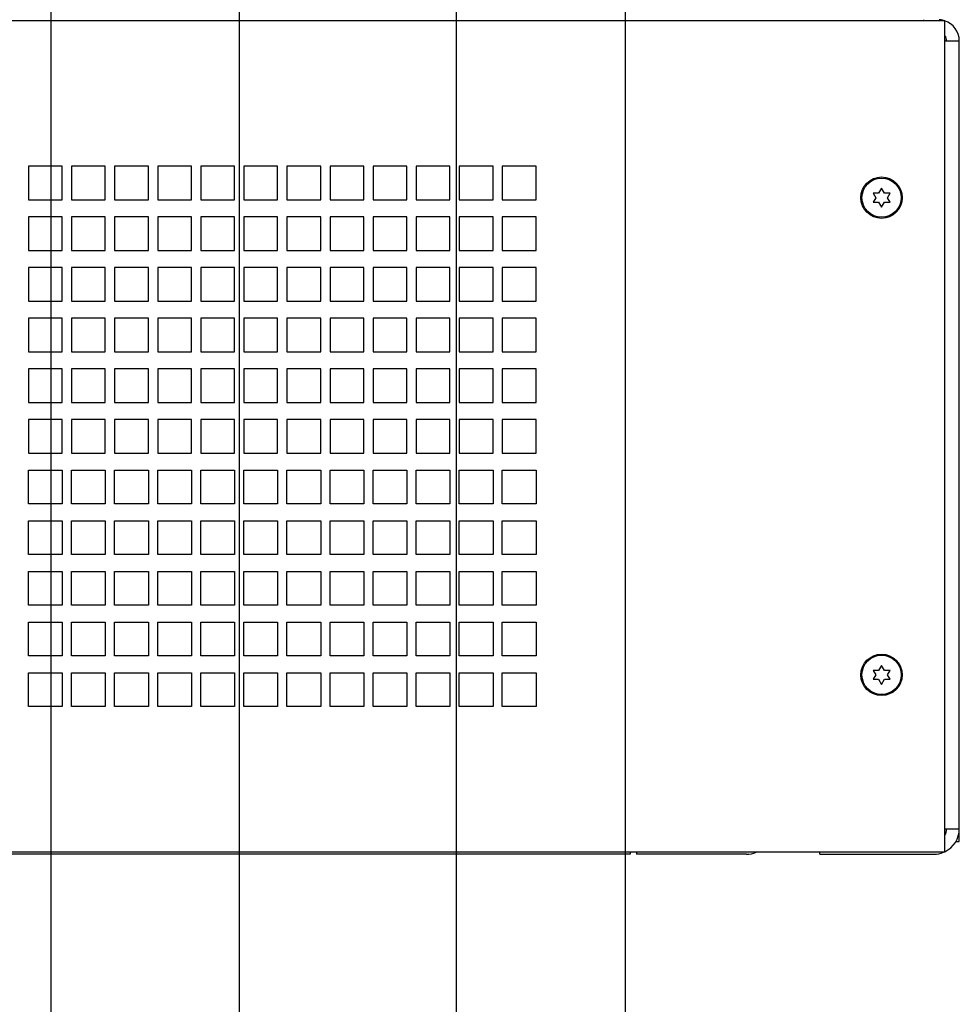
# Paper-space layout 'SUBMITTAL_E2H_2_2' of a CAD drawing. Header units: millimetres. Extents: x 0 to 841, y 0 to 594.
# Tile 6 of 24: x 447 to 502, y 305 to 364. Entities that reach past the tile are written whole.
import ezdxf

# ---------------------------------------------------------------- set-up
doc = ezdxf.new("R2010")
doc.units = ezdxf.units.MM
doc.header["$LTSCALE"] = 46.255
doc.layers.get('0').update_dxf_attribs({"linetype": 'CONTINUOUS'})
for name, color, linetype in [('002___PRT_ALL_AXES', 7, 'CONTINUOUS'), ('CHAMFERS', 7, 'CONTINUOUS'), ('ROUNDS', 7, 'CONTINUOUS')]:
    doc.layers.add(name, color=color, linetype=linetype)
doc.styles.get("Standard").update_dxf_attribs({"font": 'txt', "width": 0.725})
doc.dimstyles.new('DIMSTYLE_4', dxfattribs={"dimtxt": 3.5, "dimasz": 4.8, "dimexe": 3.2, "dimexo": 1.6, "dimgap": 0.875, "dimtad": 0, "dimtih": 1, "dimtoh": 1, "dimdec": 1, "dimzin": 0, "dimdsep": 46, "dimtxsty": 'STANDARD', "dimblk": 'CLOSED', "dimblk1": 'CLOSED', "dimblk2": 'CLOSED', "dimcen": 0.09, "dimadec": 0, "dimazin": 0, "dimtp": 0.4, "dimtm": 0.4, "dimtfac": 1, "dimtdec": 1, "dimtofl": 0, "dimtmove": 0, "dimatfit": 3, "dimldrblk": 'CLOSED', "dimfxl": 1, "dimtolj": 1, "dimtzin": 0, "dimarcsym": 0})

# ---------------------------------------------------------------- blocks, each defined once
blk = doc.blocks.new('*D73')
at = {"color": 2, "linetype": 'CONTINUOUS'}
blk.add_line((448.632, 468.01), (448.632, 298.087), dxfattribs=at)
at = {"color": 2, "linetype": 'CONTINUOUS', "insert": (446.882, 296.337), "char_height": 3.5, "width": 15.225, "attachment_point": 3, "rotation": 90, "line_spacing_factor": 0.9}
blk.add_mtext('483\\P[19.0]', dxfattribs=at)
blk = doc.blocks.new('_CLOSED')
at = {"color": 0, "linetype": 'BYBLOCK'}
for p, q in [((0, 0), (-1, 0.167)), ((-1, 0.167), (-1, -0.167)), ((-1, -0.167), (0, 0)), ((-1, 0), (0, 0))]:
    blk.add_line(p, q, dxfattribs=at)
blk = doc.blocks.new('*D74')
at = {"color": 2, "linetype": 'CONTINUOUS'}
blk.add_line((472.632, 468.01), (472.632, 298.087), dxfattribs=at)
at = {"color": 2, "linetype": 'CONTINUOUS', "insert": (470.882, 296.337), "char_height": 3.5, "width": 15.225, "attachment_point": 3, "rotation": 90, "line_spacing_factor": 0.9}
blk.add_mtext('579\\P[22.8]', dxfattribs=at)
blk = doc.blocks.new('*D79')
at = {"color": 2, "linetype": 'CONTINUOUS'}
for p, q in [((453.644, 432.26), (453.644, 423.451)), ((453.644, 423.451), (459.784, 418.057)), ((459.784, 418.057), (459.784, 264.009))]:
    blk.add_line(p, q, dxfattribs=at)
at = {"color": 2, "linetype": 'CONTINUOUS', "insert": (458.034, 262.259), "char_height": 3.5, "width": 15.225, "attachment_point": 3, "rotation": 90, "line_spacing_factor": 0.9}
blk.add_mtext('503\\P[19.8]', dxfattribs=at)
blk = doc.blocks.new('*D80')
at = {"color": 2, "linetype": 'CONTINUOUS'}
for p, q in [((477.144, 439.76), (477.144, 426.306)), ((477.144, 426.306), (482.63, 420.912)), ((482.63, 420.912), (482.63, 264.009))]:
    blk.add_line(p, q, dxfattribs=at)
at = {"color": 2, "linetype": 'CONTINUOUS', "insert": (480.88, 262.259), "char_height": 3.5, "width": 15.225, "attachment_point": 3, "rotation": 90, "line_spacing_factor": 0.9}
blk.add_mtext('597\\P[23.5]', dxfattribs=at)

psp = doc.layouts.new('SUBMITTAL_E2H_2_2')

# ---------------------------------------------------------------- linework, layer by layer
at = {"color": 7, "linetype": 'CONTINUOUS'}
for p, q in [((328.757, 363.56), (501.557, 363.56)), ((500.307, 363.56), (500.307, 363.61)), ((501.557, 314.335), (501.557, 363.56)), ((447.307, 354.948), (447.307, 352.948)), ((449.307, 354.948), (447.307, 354.948)), ((449.307, 352.948), (449.307, 354.948)), ((449.857, 354.948), (449.857, 352.948)), ((451.857, 354.948), (449.857, 354.948)), ((451.857, 352.948), (451.857, 354.948)), ((452.407, 354.948), (452.407, 352.948)), ((454.407, 354.948), (452.407, 354.948)), ((454.407, 352.948), (454.407, 354.948)), ((454.957, 354.948), (454.957, 352.948)), ((456.957, 354.948), (454.957, 354.948)), ((456.957, 352.948), (456.957, 354.948)), ((457.507, 354.948), (457.507, 352.948)), ((459.507, 354.948), (457.507, 354.948)), ((459.507, 352.948), (459.507, 354.948)), ((460.057, 354.948), (460.057, 352.948)), ((462.057, 354.948), (460.057, 354.948)), ((462.057, 352.948), (462.057, 354.948)), ((462.607, 354.948), (462.607, 352.948)), ((464.607, 354.948), (462.607, 354.948)), ((464.607, 352.948), (464.607, 354.948)), ((465.157, 354.948), (465.157, 352.948)), ((467.157, 354.948), (465.157, 354.948)), ((467.157, 352.948), (467.157, 354.948)), ((467.707, 354.948), (467.707, 352.948)), ((469.707, 354.948), (467.707, 354.948)), ((469.707, 352.948), (469.707, 354.948)), ((470.257, 354.948), (470.257, 352.948)), ((472.257, 354.948), (470.257, 354.948)), ((472.257, 352.948), (472.257, 354.948)), ((472.807, 354.948), (472.807, 352.948)), ((474.807, 354.948), (472.807, 354.948)), ((474.807, 352.948), (474.807, 354.948)), ((475.357, 354.948), (475.357, 352.948)), ((477.357, 354.948), (475.357, 354.948)), ((477.357, 352.948), (477.357, 354.948)), ((497.632, 353.332), (497.308, 353.332)), ((497.308, 353.332), (497.458, 353.073)), ((497.807, 353.635), (497.632, 353.332)), ((497.982, 353.332), (497.807, 353.635)), ((498.306, 353.332), (497.982, 353.332)), ((498.156, 353.073), (498.306, 353.332)), ((447.307, 352.948), (449.307, 352.948)), ((449.857, 352.948), (451.857, 352.948)), ((452.407, 352.948), (454.407, 352.948)), ((454.957, 352.948), (456.957, 352.948)), ((457.507, 352.948), (459.507, 352.948)), ((460.057, 352.948), (462.057, 352.948)), ((462.607, 352.948), (464.607, 352.948)), ((465.157, 352.948), (467.157, 352.948)), ((467.707, 352.948), (469.707, 352.948)), ((470.257, 352.948), (472.257, 352.948)), ((472.807, 352.948), (474.807, 352.948)), ((475.357, 352.948), (477.357, 352.948)), ((497.458, 353.073), (497.308, 352.813)), ((497.308, 352.813), (497.632, 352.813)), ((497.632, 352.813), (497.807, 352.51)), ((497.807, 352.51), (497.982, 352.813)), ((497.982, 352.813), (498.306, 352.813)), ((498.306, 352.813), (498.156, 353.073)), ((447.307, 351.948), (447.307, 349.948)), ((449.307, 351.948), (447.307, 351.948)), ((449.307, 349.948), (449.307, 351.948)), ((449.857, 351.948), (449.857, 349.948)), ((451.857, 351.948), (449.857, 351.948)), ((451.857, 349.948), (451.857, 351.948)), ((452.407, 351.948), (452.407, 349.948)), ((454.407, 351.948), (452.407, 351.948)), ((454.407, 349.948), (454.407, 351.948)), ((454.957, 351.948), (454.957, 349.948)), ((456.957, 351.948), (454.957, 351.948)), ((456.957, 349.948), (456.957, 351.948)), ((457.507, 351.948), (457.507, 349.948)), ((459.507, 351.948), (457.507, 351.948)), ((459.507, 349.948), (459.507, 351.948)), ((460.057, 351.948), (460.057, 349.948)), ((462.057, 351.948), (460.057, 351.948)), ((462.057, 349.948), (462.057, 351.948)), ((462.607, 351.948), (462.607, 349.948)), ((464.607, 351.948), (462.607, 351.948)), ((464.607, 349.948), (464.607, 351.948)), ((465.157, 351.948), (465.157, 349.948)), ((467.157, 351.948), (465.157, 351.948)), ((467.157, 349.948), (467.157, 351.948)), ((467.707, 351.948), (467.707, 349.948)), ((469.707, 351.948), (467.707, 351.948)), ((469.707, 349.948), (469.707, 351.948)), ((470.257, 351.948), (470.257, 349.948)), ((472.257, 351.948), (470.257, 351.948)), ((472.257, 349.948), (472.257, 351.948)), ((472.807, 351.948), (472.807, 349.948)), ((474.807, 351.948), (472.807, 351.948)), ((474.807, 349.948), (474.807, 351.948)), ((475.357, 351.948), (475.357, 349.948)), ((477.357, 351.948), (475.357, 351.948)), ((477.357, 349.948), (477.357, 351.948)), ((447.307, 349.948), (449.307, 349.948)), ((449.857, 349.948), (451.857, 349.948)), ((452.407, 349.948), (454.407, 349.948)), ((454.957, 349.948), (456.957, 349.948)), ((457.507, 349.948), (459.507, 349.948)), ((460.057, 349.948), (462.057, 349.948)), ((462.607, 349.948), (464.607, 349.948)), ((465.157, 349.948), (467.157, 349.948)), ((467.707, 349.948), (469.707, 349.948)), ((470.257, 349.948), (472.257, 349.948)), ((472.807, 349.948), (474.807, 349.948)), ((475.357, 349.948), (477.357, 349.948)), ((447.307, 348.948), (447.307, 346.948)), ((449.307, 348.948), (447.307, 348.948)), ((449.307, 346.948), (449.307, 348.948)), ((449.857, 348.948), (449.857, 346.948)), ((451.857, 348.948), (449.857, 348.948)), ((451.857, 346.948), (451.857, 348.948)), ((452.407, 348.948), (452.407, 346.948)), ((454.407, 348.948), (452.407, 348.948)), ((454.407, 346.948), (454.407, 348.948)), ((454.957, 348.948), (454.957, 346.948)), ((456.957, 348.948), (454.957, 348.948)), ((456.957, 346.948), (456.957, 348.948)), ((457.507, 348.948), (457.507, 346.948)), ((459.507, 348.948), (457.507, 348.948)), ((459.507, 346.948), (459.507, 348.948)), ((460.057, 348.948), (460.057, 346.948)), ((462.057, 348.948), (460.057, 348.948)), ((462.057, 346.948), (462.057, 348.948)), ((462.607, 348.948), (462.607, 346.948)), ((464.607, 348.948), (462.607, 348.948)), ((464.607, 346.948), (464.607, 348.948)), ((465.157, 348.948), (465.157, 346.948)), ((467.157, 348.948), (465.157, 348.948)), ((467.157, 346.948), (467.157, 348.948)), ((467.707, 348.948), (467.707, 346.948)), ((469.707, 348.948), (467.707, 348.948)), ((469.707, 346.948), (469.707, 348.948)), ((470.257, 348.948), (470.257, 346.948)), ((472.257, 348.948), (470.257, 348.948)), ((472.257, 346.948), (472.257, 348.948)), ((472.807, 348.948), (472.807, 346.948)), ((474.807, 348.948), (472.807, 348.948)), ((474.807, 346.948), (474.807, 348.948)), ((475.357, 348.948), (475.357, 346.948)), ((477.357, 348.948), (475.357, 348.948)), ((477.357, 346.948), (477.357, 348.948)), ((447.307, 346.948), (449.307, 346.948)), ((449.857, 346.948), (451.857, 346.948)), ((452.407, 346.948), (454.407, 346.948)), ((454.957, 346.948), (456.957, 346.948)), ((457.507, 346.948), (459.507, 346.948)), ((460.057, 346.948), (462.057, 346.948)), ((462.607, 346.948), (464.607, 346.948)), ((465.157, 346.948), (467.157, 346.948)), ((467.707, 346.948), (469.707, 346.948)), ((470.257, 346.948), (472.257, 346.948)), ((472.807, 346.948), (474.807, 346.948)), ((475.357, 346.948), (477.357, 346.948)), ((447.307, 345.948), (447.307, 343.948)), ((449.307, 345.948), (447.307, 345.948)), ((449.307, 343.948), (449.307, 345.948)), ((449.857, 345.948), (449.857, 343.948)), ((451.857, 345.948), (449.857, 345.948)), ((451.857, 343.948), (451.857, 345.948)), ((452.407, 345.948), (452.407, 343.948)), ((454.407, 345.948), (452.407, 345.948)), ((454.407, 343.948), (454.407, 345.948)), ((454.957, 345.948), (454.957, 343.948)), ((456.957, 345.948), (454.957, 345.948)), ((456.957, 343.948), (456.957, 345.948)), ((457.507, 345.948), (457.507, 343.948)), ((459.507, 345.948), (457.507, 345.948)), ((459.507, 343.948), (459.507, 345.948)), ((460.057, 345.948), (460.057, 343.948)), ((462.057, 345.948), (460.057, 345.948)), ((462.057, 343.948), (462.057, 345.948)), ((462.607, 345.948), (462.607, 343.948)), ((464.607, 345.948), (462.607, 345.948)), ((464.607, 343.948), (464.607, 345.948)), ((465.157, 345.948), (465.157, 343.948)), ((467.157, 345.948), (465.157, 345.948)), ((467.157, 343.948), (467.157, 345.948)), ((467.707, 345.948), (467.707, 343.948)), ((469.707, 345.948), (467.707, 345.948)), ((469.707, 343.948), (469.707, 345.948)), ((470.257, 345.948), (470.257, 343.948)), ((472.257, 345.948), (470.257, 345.948)), ((472.257, 343.948), (472.257, 345.948)), ((472.807, 345.948), (472.807, 343.948)), ((474.807, 345.948), (472.807, 345.948)), ((474.807, 343.948), (474.807, 345.948)), ((475.357, 345.948), (475.357, 343.948)), ((477.357, 345.948), (475.357, 345.948)), ((477.357, 343.948), (477.357, 345.948)), ((447.307, 343.948), (449.307, 343.948)), ((449.857, 343.948), (451.857, 343.948)), ((452.407, 343.948), (454.407, 343.948)), ((454.957, 343.948), (456.957, 343.948)), ((457.507, 343.948), (459.507, 343.948)), ((460.057, 343.948), (462.057, 343.948)), ((462.607, 343.948), (464.607, 343.948)), ((465.157, 343.948), (467.157, 343.948)), ((467.707, 343.948), (469.707, 343.948)), ((470.257, 343.948), (472.257, 343.948)), ((472.807, 343.948), (474.807, 343.948)), ((475.357, 343.948), (477.357, 343.948)), ((447.307, 342.948), (447.307, 340.948)), ((449.307, 342.948), (447.307, 342.948)), ((449.307, 340.948), (449.307, 342.948)), ((449.857, 342.948), (449.857, 340.948)), ((451.857, 342.948), (449.857, 342.948)), ((451.857, 340.948), (451.857, 342.948)), ((452.407, 342.948), (452.407, 340.948)), ((454.407, 342.948), (452.407, 342.948)), ((454.407, 340.948), (454.407, 342.948)), ((454.957, 342.948), (454.957, 340.948)), ((456.957, 342.948), (454.957, 342.948)), ((456.957, 340.948), (456.957, 342.948)), ((457.507, 342.948), (457.507, 340.948)), ((459.507, 342.948), (457.507, 342.948)), ((459.507, 340.948), (459.507, 342.948)), ((460.057, 342.948), (460.057, 340.948)), ((462.057, 342.948), (460.057, 342.948)), ((462.057, 340.948), (462.057, 342.948)), ((462.607, 342.948), (462.607, 340.948)), ((464.607, 342.948), (462.607, 342.948)), ((464.607, 340.948), (464.607, 342.948)), ((465.157, 342.948), (465.157, 340.948)), ((467.157, 342.948), (465.157, 342.948)), ((467.157, 340.948), (467.157, 342.948)), ((467.707, 342.948), (467.707, 340.948)), ((469.707, 342.948), (467.707, 342.948)), ((469.707, 340.948), (469.707, 342.948)), ((470.257, 342.948), (470.257, 340.948)), ((472.257, 342.948), (470.257, 342.948)), ((472.257, 340.948), (472.257, 342.948)), ((472.807, 342.948), (472.807, 340.948)), ((474.807, 342.948), (472.807, 342.948)), ((474.807, 340.948), (474.807, 342.948)), ((475.357, 342.948), (475.357, 340.948)), ((477.357, 342.948), (475.357, 342.948)), ((477.357, 340.948), (477.357, 342.948)), ((447.307, 340.948), (449.307, 340.948)), ((449.857, 340.948), (451.857, 340.948)), ((452.407, 340.948), (454.407, 340.948)), ((454.957, 340.948), (456.957, 340.948)), ((457.507, 340.948), (459.507, 340.948)), ((460.057, 340.948), (462.057, 340.948)), ((462.607, 340.948), (464.607, 340.948)), ((465.157, 340.948), (467.157, 340.948)), ((467.707, 340.948), (469.707, 340.948)), ((470.257, 340.948), (472.257, 340.948)), ((472.807, 340.948), (474.807, 340.948)), ((475.357, 340.948), (477.357, 340.948)), ((447.307, 339.948), (447.307, 337.948)), ((449.307, 339.948), (447.307, 339.948)), ((449.307, 337.948), (449.307, 339.948)), ((449.857, 339.948), (449.857, 337.948)), ((451.857, 339.948), (449.857, 339.948)), ((451.857, 337.948), (451.857, 339.948)), ((452.407, 339.948), (452.407, 337.948)), ((454.407, 339.948), (452.407, 339.948)), ((454.407, 337.948), (454.407, 339.948)), ((454.957, 339.948), (454.957, 337.948)), ((456.957, 339.948), (454.957, 339.948)), ((456.957, 337.948), (456.957, 339.948)), ((457.507, 339.948), (457.507, 337.948)), ((459.507, 339.948), (457.507, 339.948)), ((459.507, 337.948), (459.507, 339.948)), ((460.057, 339.948), (460.057, 337.948)), ((462.057, 339.948), (460.057, 339.948)), ((462.057, 337.948), (462.057, 339.948)), ((462.607, 339.948), (462.607, 337.948)), ((464.607, 339.948), (462.607, 339.948)), ((464.607, 337.948), (464.607, 339.948)), ((465.157, 339.948), (465.157, 337.948)), ((467.157, 339.948), (465.157, 339.948)), ((467.157, 337.948), (467.157, 339.948)), ((467.707, 339.948), (467.707, 337.948)), ((469.707, 339.948), (467.707, 339.948)), ((469.707, 337.948), (469.707, 339.948)), ((470.257, 339.948), (470.257, 337.948)), ((472.257, 339.948), (470.257, 339.948)), ((472.257, 337.948), (472.257, 339.948)), ((472.807, 339.948), (472.807, 337.948)), ((474.807, 339.948), (472.807, 339.948)), ((474.807, 337.948), (474.807, 339.948)), ((475.357, 339.948), (475.357, 337.948)), ((477.357, 339.948), (475.357, 339.948)), ((477.357, 337.948), (477.357, 339.948)), ((447.307, 337.948), (449.307, 337.948)), ((449.857, 337.948), (451.857, 337.948)), ((452.407, 337.948), (454.407, 337.948)), ((454.957, 337.948), (456.957, 337.948)), ((457.507, 337.948), (459.507, 337.948)), ((460.057, 337.948), (462.057, 337.948)), ((462.607, 337.948), (464.607, 337.948)), ((465.157, 337.948), (467.157, 337.948)), ((467.707, 337.948), (469.707, 337.948)), ((470.257, 337.948), (472.257, 337.948)), ((472.807, 337.948), (474.807, 337.948)), ((475.357, 337.948), (477.357, 337.948)), ((447.307, 334.948), (447.307, 336.948)), ((447.307, 336.948), (449.307, 336.948)), ((449.307, 336.948), (449.307, 334.948)), ((449.857, 334.948), (449.857, 336.948)), ((449.857, 336.948), (451.857, 336.948)), ((451.857, 336.948), (451.857, 334.948)), ((452.407, 334.948), (452.407, 336.948)), ((452.407, 336.948), (454.407, 336.948)), ((454.407, 336.948), (454.407, 334.948)), ((454.957, 334.948), (454.957, 336.948)), ((454.957, 336.948), (456.957, 336.948)), ((456.957, 336.948), (456.957, 334.948)), ((457.507, 334.948), (457.507, 336.948)), ((457.507, 336.948), (459.507, 336.948)), ((459.507, 336.948), (459.507, 334.948)), ((460.057, 334.948), (460.057, 336.948)), ((460.057, 336.948), (462.057, 336.948)), ((462.057, 336.948), (462.057, 334.948)), ((462.607, 334.948), (462.607, 336.948)), ((462.607, 336.948), (464.607, 336.948)), ((464.607, 336.948), (464.607, 334.948)), ((465.157, 334.948), (465.157, 336.948)), ((465.157, 336.948), (467.157, 336.948)), ((467.157, 336.948), (467.157, 334.948)), ((467.707, 334.948), (467.707, 336.948)), ((467.707, 336.948), (469.707, 336.948)), ((469.707, 336.948), (469.707, 334.948)), ((470.257, 334.948), (470.257, 336.948)), ((470.257, 336.948), (472.257, 336.948)), ((472.257, 336.948), (472.257, 334.948)), ((472.807, 334.948), (472.807, 336.948)), ((472.807, 336.948), (474.807, 336.948)), ((474.807, 336.948), (474.807, 334.948)), ((475.357, 334.948), (475.357, 336.948)), ((475.357, 336.948), (477.357, 336.948)), ((477.357, 336.948), (477.357, 334.948)), ((449.307, 334.948), (447.307, 334.948)), ((451.857, 334.948), (449.857, 334.948)), ((454.407, 334.948), (452.407, 334.948)), ((456.957, 334.948), (454.957, 334.948)), ((459.507, 334.948), (457.507, 334.948)), ((462.057, 334.948), (460.057, 334.948)), ((464.607, 334.948), (462.607, 334.948)), ((467.157, 334.948), (465.157, 334.948)), ((469.707, 334.948), (467.707, 334.948)), ((472.257, 334.948), (470.257, 334.948)), ((474.807, 334.948), (472.807, 334.948)), ((477.357, 334.948), (475.357, 334.948)), ((447.307, 331.948), (447.307, 333.948)), ((447.307, 333.948), (449.307, 333.948)), ((449.307, 333.948), (449.307, 331.948)), ((449.857, 331.948), (449.857, 333.948)), ((449.857, 333.948), (451.857, 333.948)), ((451.857, 333.948), (451.857, 331.948)), ((452.407, 331.948), (452.407, 333.948)), ((452.407, 333.948), (454.407, 333.948)), ((454.407, 333.948), (454.407, 331.948)), ((454.957, 331.948), (454.957, 333.948)), ((454.957, 333.948), (456.957, 333.948)), ((456.957, 333.948), (456.957, 331.948)), ((457.507, 331.948), (457.507, 333.948)), ((457.507, 333.948), (459.507, 333.948)), ((459.507, 333.948), (459.507, 331.948)), ((460.057, 331.948), (460.057, 333.948)), ((460.057, 333.948), (462.057, 333.948)), ((462.057, 333.948), (462.057, 331.948)), ((462.607, 331.948), (462.607, 333.948)), ((462.607, 333.948), (464.607, 333.948)), ((464.607, 333.948), (464.607, 331.948)), ((465.157, 331.948), (465.157, 333.948)), ((465.157, 333.948), (467.157, 333.948)), ((467.157, 333.948), (467.157, 331.948)), ((467.707, 331.948), (467.707, 333.948)), ((467.707, 333.948), (469.707, 333.948)), ((469.707, 333.948), (469.707, 331.948)), ((470.257, 331.948), (470.257, 333.948)), ((470.257, 333.948), (472.257, 333.948)), ((472.257, 333.948), (472.257, 331.948)), ((472.807, 331.948), (472.807, 333.948)), ((472.807, 333.948), (474.807, 333.948)), ((474.807, 333.948), (474.807, 331.948)), ((475.357, 331.948), (475.357, 333.948)), ((475.357, 333.948), (477.357, 333.948)), ((477.357, 333.948), (477.357, 331.948)), ((449.307, 331.948), (447.307, 331.948)), ((451.857, 331.948), (449.857, 331.948)), ((454.407, 331.948), (452.407, 331.948)), ((456.957, 331.948), (454.957, 331.948)), ((459.507, 331.948), (457.507, 331.948)), ((462.057, 331.948), (460.057, 331.948)), ((464.607, 331.948), (462.607, 331.948)), ((467.157, 331.948), (465.157, 331.948)), ((469.707, 331.948), (467.707, 331.948)), ((472.257, 331.948), (470.257, 331.948)), ((474.807, 331.948), (472.807, 331.948)), ((477.357, 331.948), (475.357, 331.948)), ((447.307, 328.948), (447.307, 330.948)), ((447.307, 330.948), (449.307, 330.948)), ((449.307, 330.948), (449.307, 328.948)), ((449.857, 328.948), (449.857, 330.948)), ((449.857, 330.948), (451.857, 330.948)), ((451.857, 330.948), (451.857, 328.948)), ((452.407, 328.948), (452.407, 330.948)), ((452.407, 330.948), (454.407, 330.948)), ((454.407, 330.948), (454.407, 328.948)), ((454.957, 328.948), (454.957, 330.948)), ((454.957, 330.948), (456.957, 330.948)), ((456.957, 330.948), (456.957, 328.948)), ((457.507, 328.948), (457.507, 330.948)), ((457.507, 330.948), (459.507, 330.948)), ((459.507, 330.948), (459.507, 328.948)), ((460.057, 328.948), (460.057, 330.948)), ((460.057, 330.948), (462.057, 330.948)), ((462.057, 330.948), (462.057, 328.948)), ((462.607, 328.948), (462.607, 330.948)), ((462.607, 330.948), (464.607, 330.948)), ((464.607, 330.948), (464.607, 328.948)), ((465.157, 328.948), (465.157, 330.948)), ((465.157, 330.948), (467.157, 330.948)), ((467.157, 330.948), (467.157, 328.948)), ((467.707, 328.948), (467.707, 330.948)), ((467.707, 330.948), (469.707, 330.948)), ((469.707, 330.948), (469.707, 328.948)), ((470.257, 328.948), (470.257, 330.948)), ((470.257, 330.948), (472.257, 330.948)), ((472.257, 330.948), (472.257, 328.948)), ((472.807, 328.948), (472.807, 330.948)), ((472.807, 330.948), (474.807, 330.948)), ((474.807, 330.948), (474.807, 328.948)), ((475.357, 328.948), (475.357, 330.948)), ((475.357, 330.948), (477.357, 330.948)), ((477.357, 330.948), (477.357, 328.948)), ((449.307, 328.948), (447.307, 328.948)), ((451.857, 328.948), (449.857, 328.948)), ((454.407, 328.948), (452.407, 328.948)), ((456.957, 328.948), (454.957, 328.948)), ((459.507, 328.948), (457.507, 328.948)), ((462.057, 328.948), (460.057, 328.948)), ((464.607, 328.948), (462.607, 328.948)), ((467.157, 328.948), (465.157, 328.948)), ((469.707, 328.948), (467.707, 328.948)), ((472.257, 328.948), (470.257, 328.948)), ((474.807, 328.948), (472.807, 328.948)), ((477.357, 328.948), (475.357, 328.948)), ((447.307, 325.948), (447.307, 327.948)), ((447.307, 327.948), (449.307, 327.948)), ((449.307, 327.948), (449.307, 325.948)), ((449.857, 325.948), (449.857, 327.948)), ((449.857, 327.948), (451.857, 327.948)), ((451.857, 327.948), (451.857, 325.948)), ((452.407, 325.948), (452.407, 327.948)), ((452.407, 327.948), (454.407, 327.948)), ((454.407, 327.948), (454.407, 325.948)), ((454.957, 327.948), (456.957, 327.948)), ((454.957, 325.948), (454.957, 327.948)), ((456.957, 327.948), (456.957, 325.948)), ((457.507, 327.948), (459.507, 327.948)), ((457.507, 325.948), (457.507, 327.948)), ((459.507, 327.948), (459.507, 325.948)), ((460.057, 327.948), (462.057, 327.948)), ((460.057, 325.948), (460.057, 327.948)), ((462.057, 327.948), (462.057, 325.948)), ((462.607, 327.948), (464.607, 327.948)), ((462.607, 325.948), (462.607, 327.948)), ((464.607, 327.948), (464.607, 325.948)), ((465.157, 327.948), (467.157, 327.948)), ((465.157, 325.948), (465.157, 327.948)), ((467.157, 327.948), (467.157, 325.948)), ((467.707, 327.948), (469.707, 327.948)), ((467.707, 325.948), (467.707, 327.948)), ((469.707, 327.948), (469.707, 325.948)), ((470.257, 327.948), (472.257, 327.948)), ((470.257, 325.948), (470.257, 327.948)), ((472.257, 327.948), (472.257, 325.948)), ((472.807, 327.948), (474.807, 327.948)), ((472.807, 325.948), (472.807, 327.948)), ((474.807, 327.948), (474.807, 325.948)), ((475.357, 327.948), (477.357, 327.948)), ((475.357, 325.948), (475.357, 327.948)), ((477.357, 327.948), (477.357, 325.948)), ((449.307, 325.948), (447.307, 325.948)), ((451.857, 325.948), (449.857, 325.948)), ((454.407, 325.948), (452.407, 325.948)), ((456.957, 325.948), (454.957, 325.948)), ((459.507, 325.948), (457.507, 325.948)), ((462.057, 325.948), (460.057, 325.948)), ((464.607, 325.948), (462.607, 325.948)), ((467.157, 325.948), (465.157, 325.948)), ((469.707, 325.948), (467.707, 325.948)), ((472.257, 325.948), (470.257, 325.948)), ((474.807, 325.948), (472.807, 325.948)), ((477.357, 325.948), (475.357, 325.948)), ((497.807, 325.385), (497.632, 325.082)), ((497.982, 325.082), (497.807, 325.385)), ((447.307, 322.948), (447.307, 324.948)), ((447.307, 324.948), (449.307, 324.948)), ((449.307, 324.948), (449.307, 322.948)), ((449.857, 322.948), (449.857, 324.948)), ((449.857, 324.948), (451.857, 324.948)), ((451.857, 324.948), (451.857, 322.948)), ((452.407, 322.948), (452.407, 324.948)), ((452.407, 324.948), (454.407, 324.948)), ((454.407, 324.948), (454.407, 322.948)), ((454.957, 324.948), (456.957, 324.948)), ((454.957, 322.948), (454.957, 324.948)), ((456.957, 324.948), (456.957, 322.948)), ((457.507, 324.948), (459.507, 324.948)), ((457.507, 322.948), (457.507, 324.948)), ((459.507, 324.948), (459.507, 322.948)), ((460.057, 324.948), (462.057, 324.948)), ((460.057, 322.948), (460.057, 324.948)), ((462.057, 324.948), (462.057, 322.948)), ((462.607, 324.948), (464.607, 324.948)), ((462.607, 322.948), (462.607, 324.948)), ((464.607, 324.948), (464.607, 322.948)), ((465.157, 324.948), (467.157, 324.948)), ((465.157, 322.948), (465.157, 324.948)), ((467.157, 324.948), (467.157, 322.948)), ((467.707, 324.948), (469.707, 324.948)), ((467.707, 322.948), (467.707, 324.948)), ((469.707, 324.948), (469.707, 322.948)), ((470.257, 324.948), (472.257, 324.948)), ((470.257, 322.948), (470.257, 324.948)), ((472.257, 324.948), (472.257, 322.948)), ((472.807, 324.948), (474.807, 324.948)), ((472.807, 322.948), (472.807, 324.948)), ((474.807, 324.948), (474.807, 322.948)), ((475.357, 324.948), (477.357, 324.948)), ((475.357, 322.948), (475.357, 324.948)), ((477.357, 324.948), (477.357, 322.948)), ((497.632, 325.082), (497.308, 325.082)), ((497.308, 325.082), (497.458, 324.823)), ((497.458, 324.823), (497.308, 324.563)), ((498.306, 325.082), (497.982, 325.082)), ((498.156, 324.823), (498.306, 325.082)), ((498.306, 324.563), (498.156, 324.823)), ((497.308, 324.563), (497.632, 324.563)), ((497.632, 324.563), (497.807, 324.26)), ((497.807, 324.26), (497.982, 324.563)), ((497.982, 324.563), (498.306, 324.563)), ((449.307, 322.948), (447.307, 322.948)), ((451.857, 322.948), (449.857, 322.948)), ((454.407, 322.948), (452.407, 322.948)), ((456.957, 322.948), (454.957, 322.948)), ((459.507, 322.948), (457.507, 322.948)), ((462.057, 322.948), (460.057, 322.948)), ((464.607, 322.948), (462.607, 322.948)), ((467.157, 322.948), (465.157, 322.948)), ((469.707, 322.948), (467.707, 322.948)), ((472.257, 322.948), (470.257, 322.948)), ((474.807, 322.948), (472.807, 322.948)), ((477.357, 322.948), (475.357, 322.948)), ((502.206, 314.96), (502.407, 314.96)), ((501.557, 314.335), (328.757, 314.335))]:
    psp.add_line(p, q, dxfattribs=at)
at = {"color": 3, "linetype": 'CONTINUOUS'}
for p, q in [((501.557, 362.36), (502.407, 362.36)), ((502.407, 314.96), (502.407, 362.36)), ((501.557, 315.71), (502.407, 315.71))]:
    psp.add_line(p, q, dxfattribs=at)
for centre, radius, start, end in [((501.157, 362.36), 1.25, 75.23716, 87.66805), ((501.157, 362.36), 1.25, 0, 72), ((500.907, 315.71), 1.5, 295.36223, 360), ((489.807, 315.71), 1.5, 270, 292.32915), ((500.907, 315.71), 1.5, 270, 292.40462)]:
    psp.add_arc(centre, radius, start, end, dxfattribs=at)
at = {"color": 7, "linetype": 'CONTINUOUS'}
for centre, radius, start, end in [((501.157, 362.36), 0.5, 0, 36.72304), ((500.907, 315.71), 0.75, 330, 360)]:
    psp.add_arc(centre, radius, start, end, dxfattribs=at)
at = {"layer": '002___PRT_ALL_AXES', "color": 7, "linetype": 'CONTINUOUS'}
for centre in [(497.807, 353.073), (497.807, 324.823)]:
    psp.add_circle(centre, 1.163, dxfattribs=at)
at = {"layer": 'CHAMFERS', "color": 7, "linetype": 'CONTINUOUS'}
for centre in [(497.807, 353.073), (497.807, 324.823)]:
    psp.add_circle(centre, 1.225, dxfattribs=at)
at = {"layer": 'ROUNDS', "color": 3, "linetype": 'CONTINUOUS'}
for p, q in [((482.932, 314.21), (347.382, 314.21)), ((489.807, 314.21), (483.307, 314.21)), ((494.157, 314.21), (500.907, 314.21))]:
    psp.add_line(p, q, dxfattribs=at)
at = {"layer": 'ROUNDS', "color": 7, "linetype": 'CONTINUOUS'}
for p, q in [((482.932, 314.335), (482.932, 314.21)), ((483.307, 314.335), (483.307, 314.21)), ((494.157, 314.21), (494.157, 314.335))]:
    psp.add_line(p, q, dxfattribs=at)

# ---------------------------------------------------------------- dimensions: what is measured, and where the dimension line sits
at = {"color": 2, "linetype": 'CONTINUOUS'}
for feature_location, offset, dtype, origin, text, picture, middle in [((448.632, 468.01), (0, -169.923), 1, (448.632, 469.61), '483\\P[19.0]', '*D73', (451.257, 288.725)), ((472.632, 468.01), (0, -169.923), 1, (472.632, 469.61), '579\\P[22.8]', '*D74', (475.257, 288.725)), ((477.144, 439.76), (5.485, -175.751), 0, (477.144, 441.36), '597\\P[23.5]', '*D80', (485.255, 254.647)), ((453.644, 432.26), (6.139, -168.251), 0, (453.644, 433.86), '503\\P[19.8]', '*D79', (462.409, 254.647))]:
    dim = psp.add_ordinate_dim(feature_location=feature_location, offset=offset, dtype=dtype, origin=origin, text=text, dimstyle='DIMSTYLE_4', dxfattribs=at)
    dim.commit()
    dim.dimension.update_dxf_attribs({"geometry": picture, "text_midpoint": middle})

doc.saveas('drawing.dxf')
